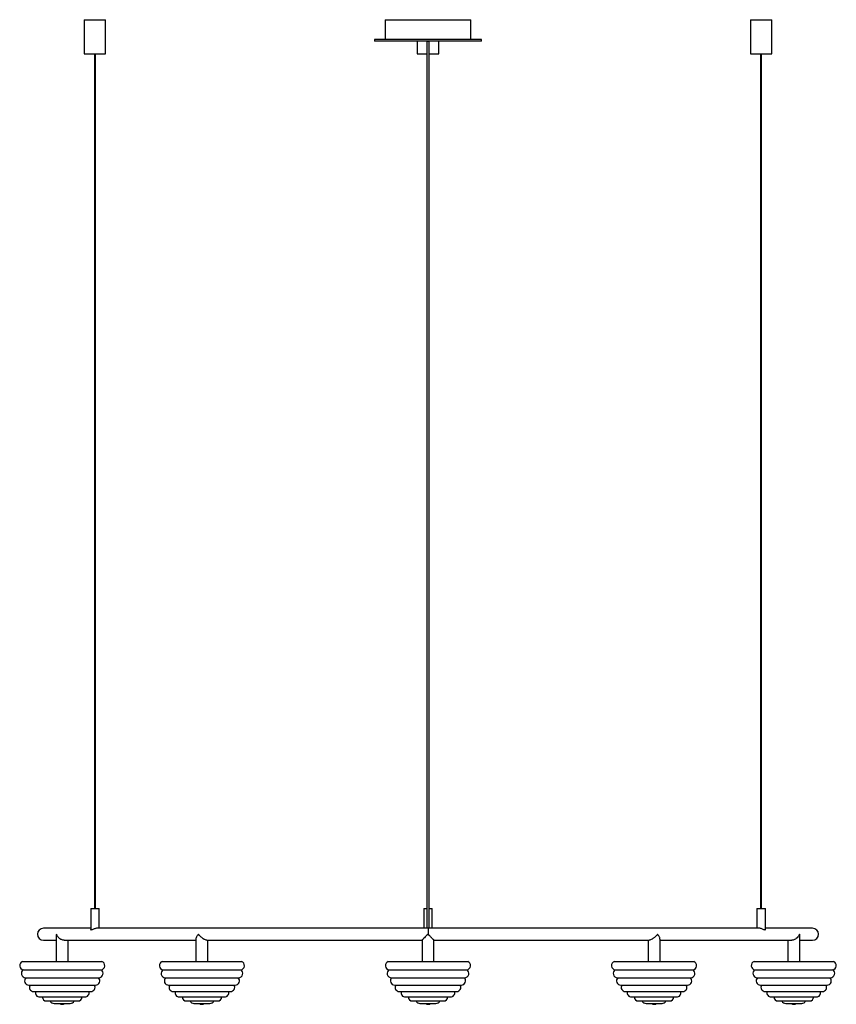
# Model space of a CAD drawing. Header units: millimetres. Extents: x -441 to 515, y -8 to 1144.
import ezdxf

# ---------------------------------------------------------------- set-up
doc = ezdxf.new("R2010")
doc.units = ezdxf.units.MM

msp = doc.modelspace()

# ---------------------------------------------------------------- linework, layer by layer
at = {"color": 7, "linetype": 'Continuous', "lineweight": 25}
for p, q in [((-365.4, 1144), (-365.4, 1104)), ((-365.4, 1144), (-340.4, 1144)), ((-340.4, 1104), (-340.4, 1144)), ((-13.2, 1144), (-13.2, 1121)), ((-13.2, 1144), (86.8, 1144)), ((86.8, 1121), (86.8, 1144)), ((414, 1144), (414, 1104)), ((414, 1144), (439, 1144)), ((439, 1104), (439, 1144)), ((-25.7, 1121), (-25.7, 1119)), ((99.3, 1121), (-25.7, 1121)), ((99.3, 1119), (-25.7, 1119)), ((24.3, 1119), (24.3, 1104)), ((49.3, 1104), (49.3, 1119)), ((99.3, 1119), (99.3, 1121)), ((-365.4, 1104), (-340.4, 1104)), ((-353.4, 1104), (-353.4, 104)), ((-352.4, 104), (-352.4, 1104)), ((24.3, 1104), (35.3, 1104)), ((38.3, 1104), (49.3, 1104)), ((414, 1104), (439, 1104)), ((426, 1104), (426, 104)), ((427, 104), (427, 1104)), ((-357.9, 104), (-357.9, 79.5)), ((-357.9, 104), (-347.9, 104)), ((-347.9, 81), (-347.9, 104)), ((31.8, 104), (31.8, 81)), ((31.8, 104), (35.3, 104)), ((38.3, 104), (41.8, 104)), ((41.8, 81), (41.8, 104)), ((421.5, 104), (421.5, 81)), ((421.5, 104), (431.5, 104)), ((431.5, 79.5), (431.5, 104)), ((-357.9, 81), (-413.2, 81)), ((424, 81), (-350.4, 81)), ((486.8, 81), (431.5, 81)), ((-398.2, 71.9), (-398.2, 42)), ((471.8, 42), (471.8, 71.9)), ((-413.2, 67), (-398.2, 67)), ((-389, 67), (-234.7, 67)), ((-384.2, 42), (-384.2, 67)), ((-234.7, 68.4), (-234.7, 42)), ((-222.1, 67), (29.8, 67)), ((-220.7, 42), (-220.7, 67)), ((29.8, 67.1), (29.8, 42)), ((43.7, 67), (295.6, 67)), ((43.8, 42), (43.8, 67.1)), ((294.3, 67), (294.3, 42)), ((308.3, 42), (308.3, 68.4)), ((308.3, 67), (462.6, 67)), ((457.8, 67), (457.8, 42)), ((471.8, 67), (486.8, 67)), ((-437.6, 42), (-344.7, 42)), ((-274.2, 42), (-181.3, 42)), ((-9.7, 42), (83.2, 42)), ((254.8, 42), (347.7, 42)), ((418.3, 42), (511.2, 42)), ((-436.6, 32.4), (-345.8, 32.4)), ((-434, 23.1), (-348.4, 23.1)), ((-273.2, 32.4), (-182.3, 32.4)), ((-270.5, 23.1), (-184.9, 23.1)), ((-8.7, 32.4), (82.2, 32.4)), ((-6, 23.1), (79.6, 23.1)), ((255.9, 32.4), (346.7, 32.4)), ((258.5, 23.1), (344.1, 23.1)), ((419.3, 32.4), (510.2, 32.4)), ((422, 23.1), (507.6, 23.1)), ((-430.2, 14.5), (-352.2, 14.5)), ((-266.7, 14.5), (-188.8, 14.5)), ((-2.2, 14.5), (75.8, 14.5)), ((262.3, 14.5), (340.3, 14.5)), ((425.8, 14.5), (503.7, 14.5)), ((-424.6, 6.9), (-357.8, 6.9)), ((-417.6, 0.6), (-364.7, 0.6)), ((-261.2, 6.9), (-194.3, 6.9)), ((-254.2, 0.6), (-201.3, 0.6)), ((3.3, 6.9), (70.2, 6.9)), ((10.3, 0.6), (63.2, 0.6)), ((267.8, 6.9), (334.7, 6.9)), ((274.8, 0.6), (327.7, 0.6)), ((431.3, 6.9), (498.2, 6.9)), ((438.3, 0.6), (491.2, 0.6)), ((-409.5, -4.1), (-372.9, -4.1)), ((-400.6, -7), (-381.8, -7)), ((-246, -4.1), (-209.4, -4.1)), ((-237.1, -7), (-218.4, -7)), ((18.5, -4.1), (55.1, -4.1)), ((27.4, -7), (46.1, -7)), ((283, -4.1), (319.6, -4.1)), ((291.9, -7), (310.6, -7)), ((446.5, -4.1), (483.1, -4.1)), ((455.4, -7), (474.1, -7))]:
    msp.add_line(p, q, dxfattribs=at)
at = {"color": 8, "linetype": 'Continuous', "lineweight": 25}
msp.add_line((36.8, 81), (36.8, 74), dxfattribs=at)
at = {"color": 7, "linetype": 'Continuous', "lineweight": 25}
for centre, radius, start, end in [((36.4, 1134.5), 15.5, 265.8427, 271.383), ((37.2, 1134.5), 15.5, 268.6194, 274.1528), ((-413.2, 74), 7, 90, 270), ((486.8, 74), 7, 270, 90), ((-435.9, 37.3), 5, 109.8211, 262.1789), ((-435.9, 37.3), 5, 109.8211, 262.1789), ((-346.4, 37.3), 5, 277.8211, 70.1789), ((-272.5, 37.3), 5, 109.8211, 262.1789), ((-272.5, 37.3), 5, 109.8211, 262.1789), ((-183, 37.3), 5, 277.8211, 70.1789), ((-8, 37.3), 5, 109.8211, 262.1789), ((-8, 37.3), 5, 109.8211, 262.1789), ((81.5, 37.3), 5, 277.8211, 70.1789), ((256.5, 37.3), 5, 109.8211, 262.1789), ((256.5, 37.3), 5, 109.8211, 262.1789), ((346, 37.3), 5, 277.8211, 70.1789), ((420, 37.3), 5, 109.8211, 262.1789), ((420, 37.3), 5, 109.8211, 262.1789), ((509.5, 37.3), 5, 277.8211, 70.1789), ((-434, 28.1), 5, 121.8211, 270), ((-434, 28.1), 5, 121.8211, 270), ((-430.2, 19.5), 5, 133.8211, 270), ((-430.2, 19.5), 5, 133.8211, 270), ((-352.2, 19.5), 5, 270, 46.1789), ((-348.4, 28.1), 5, 270, 58.1789), ((-270.5, 28.1), 5, 121.8211, 270), ((-270.5, 28.1), 5, 121.8211, 270), ((-266.7, 19.5), 5, 133.8211, 270), ((-266.7, 19.5), 5, 133.8211, 270), ((-188.8, 19.5), 5, 270, 46.1789), ((-184.9, 28.1), 5, 270, 58.1789), ((-6, 28.1), 5, 121.8211, 270), ((-6, 28.1), 5, 121.8211, 270), ((-2.2, 19.5), 5, 133.8211, 270), ((-2.2, 19.5), 5, 133.8211, 270), ((75.8, 19.5), 5, 270, 46.1789), ((79.6, 28.1), 5, 270, 58.1789), ((258.5, 28.1), 5, 121.8211, 270), ((258.5, 28.1), 5, 121.8211, 270), ((262.3, 19.5), 5, 133.8211, 270), ((262.3, 19.5), 5, 133.8211, 270), ((340.3, 19.5), 5, 270, 46.1789), ((344.1, 28.1), 5, 270, 58.1789), ((422, 28.1), 5, 121.8211, 270), ((422, 28.1), 5, 121.8211, 270), ((425.8, 19.5), 5, 133.8211, 270), ((425.8, 19.5), 5, 133.8211, 270), ((503.7, 19.5), 5, 270, 46.1789), ((507.6, 28.1), 5, 270, 58.1789), ((-424.6, 11.9), 5, 148.5217, 270), ((-424.6, 11.9), 5, 148.5217, 270), ((-357.8, 11.9), 5, 270, 31.4783), ((-261.2, 11.9), 5, 148.5217, 270), ((-261.2, 11.9), 5, 148.5217, 270), ((-194.3, 11.9), 5, 270, 31.4783), ((3.3, 11.9), 5, 148.5217, 270), ((3.3, 11.9), 5, 148.5217, 270), ((70.2, 11.9), 5, 270, 31.4783), ((267.8, 11.9), 5, 148.5217, 270), ((267.8, 11.9), 5, 148.5217, 270), ((334.7, 11.9), 5, 270, 31.4783), ((431.3, 11.9), 5, 148.5217, 270), ((431.3, 11.9), 5, 148.5217, 270), ((498.2, 11.9), 5, 270, 31.4783), ((-417.6, 5.6), 5, 164.9906, 270), ((-417.6, 5.6), 5, 164.9906, 270), ((-409.5, 0.9), 5, 183.3964, 270), ((-409.5, 0.9), 5, 183.3964, 270), ((-372.9, 0.9), 5, 270, 356.6036), ((-364.7, 5.6), 5, 270, 15.0094), ((-254.2, 5.6), 5, 164.9906, 270), ((-254.2, 5.6), 5, 164.9906, 270), ((-246, 0.9), 5, 183.3964, 270), ((-246, 0.9), 5, 183.3964, 270), ((-209.4, 0.9), 5, 270, 356.6036), ((-201.3, 5.6), 5, 270, 15.0094), ((10.3, 5.6), 5, 164.9906, 270), ((10.3, 5.6), 5, 164.9906, 270), ((18.5, 0.9), 5, 183.3964, 270), ((18.5, 0.9), 5, 183.3964, 270), ((55.1, 0.9), 5, 270, 356.6036), ((63.2, 5.6), 5, 270, 15.0094), ((274.8, 5.6), 5, 164.9906, 270), ((274.8, 5.6), 5, 164.9906, 270), ((283, 0.9), 5, 183.3964, 270), ((283, 0.9), 5, 183.3964, 270), ((319.6, 0.9), 5, 270, 356.6036), ((327.7, 5.6), 5, 270, 15.0094), ((438.3, 5.6), 5, 164.9906, 270), ((438.3, 5.6), 5, 164.9906, 270), ((446.5, 0.9), 5, 183.3964, 270), ((446.5, 0.9), 5, 183.3964, 270), ((483.1, 0.9), 5, 270, 356.6036), ((491.2, 5.6), 5, 270, 15.0094), ((-400.6, -2), 5, 204.745, 270), ((-400.6, -2), 5, 204.745, 270), ((-391.2, -3), 5, 233.4491, 306.5509), ((-391.2, -3), 5, 233.4491, 270.0054), ((-381.8, -2), 5, 270, 335.255), ((-237.1, -2), 5, 204.745, 270), ((-237.1, -2), 5, 204.745, 270), ((-227.7, -3), 5, 233.4491, 306.5509), ((-227.7, -3), 5, 233.4491, 270.0094), ((-218.4, -2), 5, 270, 335.255), ((27.4, -2), 5, 204.745, 270), ((27.4, -2), 5, 204.745, 270), ((36.8, -3), 5, 233.4491, 270.0117), ((36.8, -3), 5, 233.4491, 306.5509), ((46.1, -2), 5, 270, 335.255), ((291.9, -2), 5, 204.745, 270), ((291.9, -2), 5, 204.745, 270), ((301.3, -3), 5, 233.4491, 270.0087), ((301.3, -3), 5, 233.4491, 306.5509), ((310.6, -2), 5, 270, 335.255), ((455.4, -2), 5, 204.745, 270), ((455.4, -2), 5, 204.745, 270), ((464.8, -3), 5, 233.4491, 270.0005), ((464.8, -3), 5, 233.4491, 306.5509), ((474.1, -2), 5, 270, 335.255)]:
    msp.add_arc(centre, radius, start, end, dxfattribs=at)
for points, knots in [([(35.3, 1119), (35.3, 1114.9), (35.3, 1107.1), (35.3, 1095.9), (35.3, 1085.9), (35.3, 1076.9), (35.3, 1068.9), (35.3, 1062), (35.3, 1054.5), (35.3, 1046.1), (35.3, 1036.4), (35.3, 1022.8), (35.3, 1005.4), (35.3, 984.6), (35.3, 963.9), (35.3, 943.5), (35.3, 923.2), (35.3, 903.1), (35.3, 882.2), (35.3, 860.7), (35.3, 838.3), (35.3, 815.6), (35.3, 792.7), (35.3, 769.5), (35.3, 745.9), (35.3, 722.2), (35.3, 698.3), (35.3, 674.2), (35.3, 647.6), (35.3, 618.4), (35.3, 586.7), (35.3, 556.8), (35.3, 528.7), (35.3, 502.5), (35.3, 476.3), (35.3, 450.1), (35.3, 424.1), (35.3, 400.1), (35.3, 378.1), (35.3, 358.1), (35.3, 338.3), (35.3, 318.8), (35.3, 299.6), (35.3, 281), (35.3, 263.1), (35.3, 245.8), (35.3, 229.1), (35.3, 213.1), (35.3, 197.7), (35.3, 183.1), (35.3, 170.6), (35.3, 160), (35.3, 151.2), (35.3, 142.9), (35.3, 135.3), (35.3, 129.7), (35.3, 125.6), (35.3, 122.6), (35.3, 119.3), (35.3, 115.6), (35.3, 111.5), (35.3, 107.2), (35.3, 102.9), (35.3, 98.6), (35.3, 94), (35.3, 89.3), (35.3, 84.9), (35.3, 82.1), (35.3, 81)], [0, 0, 0, 0, 0.010421, 0.019893, 0.028453, 0.03613, 0.042939, 0.048893, 0.053999, 0.06231, 0.070748, 0.079343, 0.098072, 0.116845, 0.135636, 0.154438, 0.173251, 0.192066, 0.210882, 0.231578, 0.252264, 0.272939, 0.293593, 0.314237, 0.334882, 0.355533, 0.376194, 0.39686, 0.417532, 0.444609, 0.47169, 0.498773, 0.521156, 0.543538, 0.565916, 0.588288, 0.610655, 0.633013, 0.650573, 0.668126, 0.685669, 0.703207, 0.720729, 0.738248, 0.7553, 0.772344, 0.789384, 0.806412, 0.823443, 0.840464, 0.857491, 0.869406, 0.881323, 0.893048, 0.904114, 0.91446, 0.918578, 0.923189, 0.92854, 0.934654, 0.941557, 0.949283, 0.956588, 0.964551, 0.973202, 0.982573, 0.992702, 1, 1, 1, 1]), ([(38.3, 81), (38.3, 81.9), (38.3, 84.3), (38.3, 88.2), (38.3, 92.5), (38.3, 96.7), (38.3, 100.5), (38.3, 104.1), (38.3, 107.5), (38.3, 110.6), (38.3, 113.5), (38.3, 116.3), (38.3, 119.2), (38.3, 122.1), (38.3, 127.7), (38.3, 136.4), (38.3, 148.6), (38.3, 161.5), (38.3, 175.1), (38.3, 189.3), (38.3, 204.3), (38.3, 220), (38.3, 236.4), (38.3, 253.3), (38.3, 271.6), (38.3, 291.1), (38.3, 311.9), (38.3, 333.2), (38.3, 354.8), (38.3, 376.6), (38.3, 398.7), (38.3, 423.7), (38.3, 451.6), (38.3, 482.5), (38.3, 513.5), (38.3, 544.7), (38.3, 576.1), (38.3, 607.6), (38.3, 639.2), (38.3, 670.6), (38.3, 699.7), (38.3, 726.3), (38.3, 750.6), (38.3, 774.6), (38.3, 798.3), (38.3, 822.8), (38.3, 847.9), (38.3, 873.8), (38.3, 899.6), (38.3, 925.4), (38.3, 947), (38.3, 964.5), (38.3, 977.7), (38.3, 990.9), (38.3, 1004.2), (38.3, 1014.6), (38.3, 1022.3), (38.3, 1027.2), (38.3, 1031.9), (38.3, 1036.9), (38.3, 1042.5), (38.3, 1049), (38.3, 1056.4), (38.3, 1064.6), (38.3, 1073.5), (38.3, 1083.4), (38.3, 1094.4), (38.3, 1106.3), (38.3, 1114.7), (38.3, 1119)], [0, 0, 0, 0, 0.005876, 0.015283, 0.023921, 0.031827, 0.03903, 0.045559, 0.051439, 0.056925, 0.061749, 0.066352, 0.071002, 0.075697, 0.080437, 0.097703, 0.115226, 0.132749, 0.149815, 0.166884, 0.183951, 0.201026, 0.2181, 0.235189, 0.252275, 0.271431, 0.290594, 0.309767, 0.328955, 0.34815, 0.367355, 0.386568, 0.412995, 0.439431, 0.465875, 0.492321, 0.51925, 0.546177, 0.5731, 0.600017, 0.626925, 0.648058, 0.669184, 0.690304, 0.711422, 0.732559, 0.756598, 0.780652, 0.804715, 0.828776, 0.852827, 0.864849, 0.876865, 0.888874, 0.900877, 0.912447, 0.91686, 0.921153, 0.925325, 0.929422, 0.934182, 0.939866, 0.946476, 0.953356, 0.961026, 0.969502, 0.978801, 0.988953, 1, 1, 1, 1]), ([(-350.3, 81), (-350.3, 81), (-350.7, 81.1), (-351.7, 80.9), (-353.1, 80.5), (-354.6, 79.9), (-355.9, 79.3), (-357, 78.9), (-357.6, 78.9), (-357.9, 79.2), (-357.9, 79.4), (-357.9, 79.5)], [0, 0, 0, 0, 0.012684, 0.141048, 0.268041, 0.412311, 0.582539, 0.703194, 0.824579, 0.933503, 1, 1, 1, 1]), ([(431.4, 79.5), (431.4, 79.4), (431.5, 79.2), (431.2, 78.9), (430.5, 78.9), (429.5, 79.3), (428.2, 79.9), (426.6, 80.5), (425, 81), (424.2, 81), (423.8, 81)], [0, 0, 0, 0, 0.05681, 0.180337, 0.304731, 0.413467, 0.577191, 0.744175, 0.882578, 1, 1, 1, 1]), ([(-397.9, 74), (-397.9, 74), (-398, 73.5), (-398.2, 72.8), (-398.2, 72.1), (-398.1, 71.9)], [0, 0, 0, 0, 0.005512, 0.736017, 1, 1, 1, 1]), ([(-388.9, 67.1), (-389.1, 67.1), (-389.8, 67), (-391.2, 67.3), (-393.1, 68.1), (-394.8, 69.3), (-396.1, 70.7), (-397.1, 72.2), (-397.6, 73.3), (-397.9, 74), (-397.9, 74)], [0, 0, 0, 0, 0.046497, 0.171666, 0.303118, 0.506376, 0.644848, 0.787238, 0.998745, 1, 1, 1, 1]), ([(-231.8, 74), (-231.8, 74), (-232.3, 73.5), (-233.1, 72.4), (-234.1, 70.7), (-234.7, 69.2), (-234.7, 68.6), (-234.7, 68.4)], [0, 0, 0, 0, 0.00195, 0.260366, 0.526341, 0.896763, 1, 1, 1, 1]), ([(-222, 67.1), (-222.1, 67.1), (-222.5, 67), (-223.6, 67.3), (-225.3, 68.1), (-227, 69.3), (-228.7, 70.7), (-230.3, 72.2), (-231.3, 73.3), (-231.8, 74), (-231.8, 74)], [0, 0, 0, 0, 0.049486, 0.174263, 0.305302, 0.507923, 0.645961, 0.787905, 0.998749, 1, 1, 1, 1]), ([(36.8, 74), (36.8, 74), (36.2, 73.5), (35.2, 72.4), (33.4, 70.6), (31.7, 69), (30.5, 67.7), (29.8, 67.1), (29.8, 67.1), (29.8, 67.1)], [0, 0, 0, 0, 0.001255, 0.167548, 0.338705, 0.577074, 0.753302, 0.893523, 1, 1, 1, 1]), ([(43.7, 67.1), (43.7, 67), (43.8, 67), (43.5, 67.3), (42.7, 68.1), (41.5, 69.3), (40.1, 70.7), (38.6, 72.2), (37.5, 73.3), (36.8, 74), (36.8, 74)], [0, 0, 0, 0, 0.038482, 0.164703, 0.29726, 0.502226, 0.641863, 0.785449, 0.998734, 1, 1, 1, 1]), ([(305.4, 74), (305.4, 74), (305, 73.5), (304, 72.4), (302.2, 70.6), (300.1, 69), (298.1, 67.7), (296.5, 67.1), (295.9, 67.1), (295.6, 67.1)], [0, 0, 0, 0, 0.001253, 0.16734, 0.338286, 0.57636, 0.752369, 0.892417, 1, 1, 1, 1]), ([(308.2, 68.4), (308.2, 68.8), (308.2, 69.5), (307.6, 70.7), (306.8, 72.2), (305.9, 73.3), (305.4, 74), (305.4, 74)], [0, 0, 0, 0, 0.23377, 0.448714, 0.669739, 0.998052, 1, 1, 1, 1]), ([(471.4, 74), (471.4, 74), (471.2, 73.5), (470.8, 72.4), (469.6, 70.6), (467.9, 69), (465.9, 67.7), (464, 67.1), (462.9, 67.1), (462.4, 67.1)], [0, 0, 0, 0, 0.001246, 0.166336, 0.336256, 0.572901, 0.747854, 0.887061, 1, 1, 1, 1]), ([(471.7, 71.9), (471.7, 71.9), (471.8, 72.6), (471.6, 73.3), (471.4, 74), (471.4, 74)], [0, 0, 0, 0, 0.067309, 0.994497, 1, 1, 1, 1])]:
    msp.add_open_spline(points, degree=3, knots=knots, dxfattribs=at)

doc.saveas('drawing.dxf')
